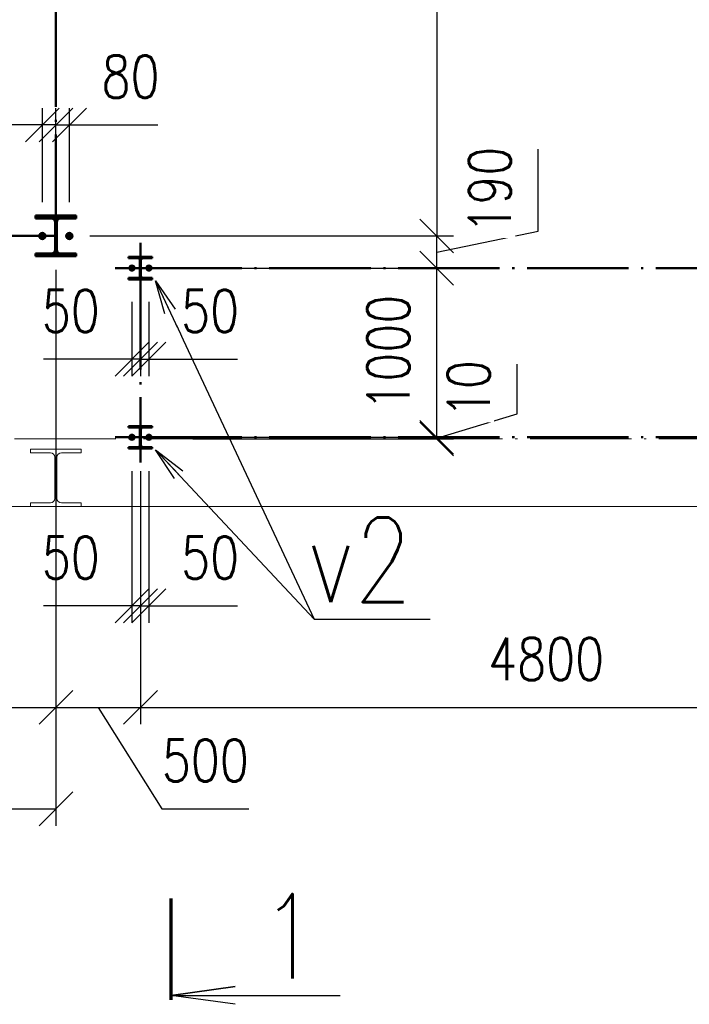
# Paper-space layout 'Layout1' of a CAD drawing. Extents: x -2 to 1033, y -36 to 596.
# Tile 57 of 60: x 636 to 675, y 347 to 405. Entities that reach past the tile are written whole.
import ezdxf
from ezdxf.enums import TextEntityAlignment as Align

# ---------------------------------------------------------------- set-up
doc = ezdxf.new("R2010")
doc.units = 0
for name, pattern in [('ACAD_ISO02W100', [15, 12, -3]), ('ACAD_ISO04W100', [30.5, 24, -3, 0.5, -3]), ('HP_01_CER_B', [8, 5, -1, 1, -1])]:
    doc.linetypes.add(name, pattern=pattern)
doc.layers.get('0').update_dxf_attribs({"linetype": 'CONTINUOUS'})
doc.layers.get('DEFPOINTS').update_dxf_attribs({"color": 132, "linetype": 'CONTINUOUS'})
for name, color, linetype, lineweight in [('SS_1.ET-HALA_TaO-PODLAHA', 9, 'CONTINUOUS', 13), ('SS_1.ET-HALA_TaO-RASTR', 7, 'HP_01_CER_B', 13), ('SS_1.ET-HALA_TaO-SLOUP', 9, 'CONTINUOUS', 13), ('SS_2.ET-HALA_TaO-VESTAVBA_A1÷B2-SCHODISTE', 14, 'CONTINUOUS', 50), ('SS_2.ET-HALA_TaO-VESTAVBA_A1÷B2-VAZBA', 200, 'CONTINUOUS', 50), ('SS_KOTY', 3, 'CONTINUOUS', 25), ('SS_PLNA_025', 7, 'CONTINUOUS', 25), ('SS_POPIS', 140, 'CONTINUOUS', 25), ('SS_REZ', 6, 'CONTINUOUS', 70), ('SS_SRAFY', 8, 'CONTINUOUS', 18), ('SS_TEXT7', 6, 'CONTINUOUS', 70)]:
    doc.layers.add(name, color=color, linetype=linetype, lineweight=lineweight)
doc.styles.add('ROMANS', font='romans.shx', dxfattribs={"width": 0.8})
doc.styles.add('romans.shx', font='romans.shx', dxfattribs={"height": 5})
doc.dimstyles.new('A-1_(2.5)_100AS', dxfattribs={"dimtxt": 2.5, "dimasz": 2, "dimexe": 1, "dimexo": 2, "dimgap": 0, "dimtad": 0, "dimdec": 1, "dimlfac": 100, "dimrnd": 1, "dimtxsty": 'ROMANS', "dimblk1": 'OBLIQUE', "dimblk2": 'OBLIQUE', "dimsah": 1, "dimcen": 2, "dimclrd": 256, "dimclre": 256, "dimclrt": 256, "dimadec": 1, "dimazin": 2, "dimtfac": 0.714286, "dimtdec": 1, "dimtmove": 0, "dimatfit": 3, "dimldrblk": 'OPEN', "dimfxl": 1, "dimtvp": 1.142857, "dimtfill": 1, "dimtolj": 1, "dimlwd": -1, "dimlwe": -1, "dimarcsym": 0})
pattern_1 = [(45, (420.77081, 302.914772), (-0.0224506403, 0.0224506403), [])]

# ---------------------------------------------------------------- blocks, each defined once
blk = doc.blocks.new('0KRIZ')
at = {"color": 0, "linetype": 'ByBlock', "ltscale": 0.5}
for p, q in [((0, -0.5), (0, 0.5)), ((-0.5, 0), (0.5, 0))]:
    blk.add_line(p, q, dxfattribs=at)
blk = doc.blocks.new('_Oblique')
at = {"color": 0, "linetype": 'ByBlock', "lineweight": -2}
blk.add_line((-0.5, -0.5), (0.5, 0.5), dxfattribs=at)
blk = doc.blocks.new('*D24')
at = {"layer": 'DEFPOINTS', "color": 0, "transparency": 16777216}
for p in [(638.821, 398.979), (638.021, 392.415), (638.821, 392.415)]:
    blk.add_point(p, dxfattribs=at)
at = {"layer": 'SS_KOTY', "transparency": 16777216}
for p, q in [((638.021, 394.415), (638.021, 399.979)), ((638.821, 394.415), (638.821, 399.979)), ((638.021, 398.979), (638.821, 398.979)), ((638.821, 398.979), (644.059, 398.979))]:
    blk.add_line(p, q, dxfattribs=at)
at = {"layer": 'SS_KOTY', "transparency": 16777216, "xscale": 2, "yscale": 2, "zscale": 2, "rotation": 180}
blk.add_blockref('_Oblique', (638.021, 398.979), dxfattribs=at)
at = {"layer": 'SS_KOTY', "transparency": 16777216, "xscale": 2, "yscale": 2, "zscale": 2}
blk.add_blockref('_Oblique', (638.821, 398.979), dxfattribs=at)
at = {"layer": 'SS_KOTY', "transparency": 16777216, "insert": (642.44, 401.836), "char_height": 2.5, "attachment_point": 5, "style": 'ROMANS', "bg_fill": 3, "box_fill_scale": 1.1, "bg_fill_color": 256, "bg_fill_true_color": 13158600, "bg_fill_transparency": 0}
blk.add_mtext('\\A1;80', dxfattribs=at)
blk = doc.blocks.new('_OPEN')
at = {"color": 0, "linetype": 'ByBlock'}
for p, q in [((-1, 0.167), (0, 0)), ((0, 0), (-1, -0.167)), ((0, 0), (-1, 0))]:
    blk.add_line(p, q, dxfattribs=at)
blk = doc.blocks.new('*D25')
at = {"layer": 'DEFPOINTS', "color": 0, "transparency": 16777216}
for p in [(637.221, 398.979), (637.221, 392.415), (638.021, 392.415)]:
    blk.add_point(p, dxfattribs=at)
at = {"layer": 'SS_KOTY', "transparency": 16777216}
for p, q in [((637.221, 394.415), (637.221, 399.979)), ((638.021, 394.415), (638.021, 399.979)), ((637.221, 398.979), (631.983, 398.979)), ((638.021, 398.979), (637.221, 398.979))]:
    blk.add_line(p, q, dxfattribs=at)
at = {"layer": 'SS_KOTY', "transparency": 16777216, "xscale": 2, "yscale": 2, "zscale": 2, "rotation": 180}
blk.add_blockref('_Oblique', (637.221, 398.979), dxfattribs=at)
at = {"layer": 'SS_KOTY', "transparency": 16777216, "xscale": 2, "yscale": 2, "zscale": 2}
blk.add_blockref('_Oblique', (638.021, 398.979), dxfattribs=at)
at = {"layer": 'SS_KOTY', "transparency": 16777216, "insert": (633.602, 401.836), "char_height": 2.5, "attachment_point": 5, "style": 'ROMANS', "bg_fill": 3, "box_fill_scale": 1.1, "bg_fill_color": 256, "bg_fill_true_color": 13158600, "bg_fill_transparency": 0}
blk.add_mtext('\\A1;80', dxfattribs=at)
blk = doc.blocks.new('*D29')
at = {"layer": 'DEFPOINTS', "color": 0, "transparency": 16777216}
for p in [(643.021, 380.515), (691.021, 380.515, 1.925), (691.021, 364.547)]:
    blk.add_point(p, dxfattribs=at)
at = {"layer": 'SS_KOTY', "transparency": 16777216}
for p, q in [((643.021, 378.515), (643.021, 363.547)), ((691.021, 378.515), (691.021, 363.547)), ((643.021, 364.547), (691.021, 364.547))]:
    blk.add_line(p, q, dxfattribs=at)
at = {"layer": 'SS_KOTY', "transparency": 16777216, "xscale": 2, "yscale": 2, "zscale": 2, "rotation": 180}
blk.add_blockref('_Oblique', (643.021, 364.547), dxfattribs=at)
at = {"layer": 'SS_KOTY', "transparency": 16777216, "xscale": 2, "yscale": 2, "zscale": 2}
blk.add_blockref('_Oblique', (691.021, 364.547), dxfattribs=at)
at = {"layer": 'SS_KOTY', "transparency": 16777216, "insert": (667.021, 367.404), "char_height": 2.5, "attachment_point": 5, "style": 'ROMANS', "bg_fill": 3, "box_fill_scale": 1.1, "bg_fill_color": 256, "bg_fill_true_color": 13158600, "bg_fill_transparency": 0}
blk.add_mtext('\\A1;4800', dxfattribs=at)
blk = doc.blocks.new('*D30')
at = {"layer": 'DEFPOINTS', "color": 0, "transparency": 16777216}
for p in [(642.521, 380.515), (643.021, 380.515), (642.521, 370.547)]:
    blk.add_point(p, dxfattribs=at)
at = {"layer": 'SS_KOTY', "transparency": 16777216}
for p, q in [((642.521, 378.515), (642.521, 369.547)), ((643.021, 378.515), (643.021, 369.547)), ((642.521, 370.547), (637.283, 370.547)), ((643.021, 370.547), (642.521, 370.547))]:
    blk.add_line(p, q, dxfattribs=at)
at = {"layer": 'SS_KOTY', "transparency": 16777216, "xscale": 2, "yscale": 2, "zscale": 2, "rotation": 180}
blk.add_blockref('_Oblique', (642.521, 370.547), dxfattribs=at)
at = {"layer": 'SS_KOTY', "transparency": 16777216, "xscale": 2, "yscale": 2, "zscale": 2}
blk.add_blockref('_Oblique', (643.021, 370.547), dxfattribs=at)
at = {"layer": 'SS_KOTY', "transparency": 16777216, "insert": (638.902, 373.404), "char_height": 2.5, "attachment_point": 5, "style": 'ROMANS', "bg_fill": 3, "box_fill_scale": 1.1, "bg_fill_color": 256, "bg_fill_true_color": 13158600, "bg_fill_transparency": 0}
blk.add_mtext('\\A1;50', dxfattribs=at)
blk = doc.blocks.new('*D31')
at = {"layer": 'DEFPOINTS', "color": 0, "transparency": 16777216}
for p in [(643.021, 380.515, 10), (643.521, 380.515), (643.521, 370.547)]:
    blk.add_point(p, dxfattribs=at)
at = {"layer": 'SS_KOTY', "transparency": 16777216}
for p, q in [((643.021, 378.515), (643.021, 369.547)), ((643.521, 378.515), (643.521, 369.547)), ((643.021, 370.547), (643.521, 370.547)), ((643.521, 370.547), (648.759, 370.547))]:
    blk.add_line(p, q, dxfattribs=at)
at = {"layer": 'SS_KOTY', "transparency": 16777216, "xscale": 2, "yscale": 2, "zscale": 2, "rotation": 180}
blk.add_blockref('_Oblique', (643.021, 370.547), dxfattribs=at)
at = {"layer": 'SS_KOTY', "transparency": 16777216, "xscale": 2, "yscale": 2, "zscale": 2}
blk.add_blockref('_Oblique', (643.521, 370.547), dxfattribs=at)
at = {"layer": 'SS_KOTY', "transparency": 16777216, "insert": (647.14, 373.404), "char_height": 2.5, "attachment_point": 5, "style": 'ROMANS', "bg_fill": 3, "box_fill_scale": 1.1, "bg_fill_color": 256, "bg_fill_true_color": 13158600, "bg_fill_transparency": 0}
blk.add_mtext('\\A1;50', dxfattribs=at)
blk = doc.blocks.new('*D32')
at = {"layer": 'DEFPOINTS', "color": 0, "transparency": 16777216}
for p in [(643.021, 390.515, 10), (643.521, 390.515), (643.521, 385.129)]:
    blk.add_point(p, dxfattribs=at)
at = {"layer": 'SS_KOTY', "transparency": 16777216}
for p, q in [((643.021, 388.515), (643.021, 384.129)), ((643.521, 388.515), (643.521, 384.129)), ((643.021, 385.129), (643.521, 385.129)), ((643.521, 385.129), (648.759, 385.129))]:
    blk.add_line(p, q, dxfattribs=at)
at = {"layer": 'SS_KOTY', "transparency": 16777216, "xscale": 2, "yscale": 2, "zscale": 2, "rotation": 180}
blk.add_blockref('_Oblique', (643.021, 385.129), dxfattribs=at)
at = {"layer": 'SS_KOTY', "transparency": 16777216, "xscale": 2, "yscale": 2, "zscale": 2}
blk.add_blockref('_Oblique', (643.521, 385.129), dxfattribs=at)
at = {"layer": 'SS_KOTY', "transparency": 16777216, "insert": (647.14, 387.986), "char_height": 2.5, "attachment_point": 5, "style": 'ROMANS', "bg_fill": 3, "box_fill_scale": 1.1, "bg_fill_color": 256, "bg_fill_true_color": 13158600, "bg_fill_transparency": 0}
blk.add_mtext('\\A1;50', dxfattribs=at)
blk = doc.blocks.new('*D33')
at = {"layer": 'DEFPOINTS', "color": 0, "transparency": 16777216}
for p in [(642.521, 390.515), (643.021, 390.515), (642.521, 385.129)]:
    blk.add_point(p, dxfattribs=at)
at = {"layer": 'SS_KOTY', "transparency": 16777216}
for p, q in [((642.521, 388.515), (642.521, 384.129)), ((643.021, 388.515), (643.021, 384.129)), ((642.521, 385.129), (637.283, 385.129)), ((643.021, 385.129), (642.521, 385.129))]:
    blk.add_line(p, q, dxfattribs=at)
at = {"layer": 'SS_KOTY', "transparency": 16777216, "xscale": 2, "yscale": 2, "zscale": 2, "rotation": 180}
blk.add_blockref('_Oblique', (642.521, 385.129), dxfattribs=at)
at = {"layer": 'SS_KOTY', "transparency": 16777216, "xscale": 2, "yscale": 2, "zscale": 2}
blk.add_blockref('_Oblique', (643.021, 385.129), dxfattribs=at)
at = {"layer": 'SS_KOTY', "transparency": 16777216, "insert": (638.902, 387.986), "char_height": 2.5, "attachment_point": 5, "style": 'ROMANS', "bg_fill": 3, "box_fill_scale": 1.1, "bg_fill_color": 256, "bg_fill_true_color": 13158600, "bg_fill_transparency": 0}
blk.add_mtext('\\A1;50', dxfattribs=at)
blk = doc.blocks.new('*D41')
at = {"layer": 'DEFPOINTS', "color": 0, "transparency": 16777216}
for p in [(581.171, 392.415), (638.021, 392.415), (638.021, 364.547)]:
    blk.add_point(p, dxfattribs=at)
at = {"layer": 'SS_KOTY', "transparency": 16777216}
for p, q in [((581.171, 390.415), (581.171, 363.547)), ((638.021, 390.415), (638.021, 363.547)), ((581.171, 364.547), (638.021, 364.547))]:
    blk.add_line(p, q, dxfattribs=at)
at = {"layer": 'SS_KOTY', "transparency": 16777216, "xscale": 2, "yscale": 2, "zscale": 2, "rotation": 180}
blk.add_blockref('_Oblique', (581.171, 364.547), dxfattribs=at)
at = {"layer": 'SS_KOTY', "transparency": 16777216, "xscale": 2, "yscale": 2, "zscale": 2}
blk.add_blockref('_Oblique', (638.021, 364.547), dxfattribs=at)
at = {"layer": 'SS_KOTY', "transparency": 16777216, "insert": (609.596, 367.404), "char_height": 2.5, "attachment_point": 5, "style": 'ROMANS', "bg_fill": 3, "box_fill_scale": 1.1, "bg_fill_color": 256, "bg_fill_true_color": 13158600, "bg_fill_transparency": 0}
blk.add_mtext('\\A1;5685', dxfattribs=at)
blk = doc.blocks.new('*D42')
at = {"layer": 'DEFPOINTS', "color": 0, "transparency": 16777216}
for p in [(638.021, 392.415), (643.021, 380.515, 10), (643.021, 364.547)]:
    blk.add_point(p, dxfattribs=at)
at = {"layer": 'SS_KOTY', "transparency": 16777216}
for p, q in [((638.021, 390.415), (638.021, 363.547)), ((643.021, 378.515), (643.021, 363.547)), ((638.021, 364.547), (643.021, 364.547)), ((640.521, 364.547), (644.291, 358.547)), ((644.291, 358.547), (649.434, 358.547))]:
    blk.add_line(p, q, dxfattribs=at)
at = {"layer": 'SS_KOTY', "transparency": 16777216, "xscale": 2, "yscale": 2, "zscale": 2, "rotation": 180}
blk.add_blockref('_Oblique', (638.021, 364.547), dxfattribs=at)
at = {"layer": 'SS_KOTY', "transparency": 16777216, "xscale": 2, "yscale": 2, "zscale": 2}
blk.add_blockref('_Oblique', (643.021, 364.547), dxfattribs=at)
at = {"layer": 'SS_KOTY', "transparency": 16777216, "insert": (646.862, 361.404), "char_height": 2.5, "attachment_point": 5, "style": 'ROMANS', "bg_fill": 3, "box_fill_scale": 1.1, "bg_fill_color": 256, "bg_fill_true_color": 13158600, "bg_fill_transparency": 0}
blk.add_mtext('\\A1;500', dxfattribs=at)
blk = doc.blocks.new('*D43')
at = {"layer": 'DEFPOINTS', "color": 0, "transparency": 16777216}
for p in [(638.021, 392.415), (467.571, 380.415), (638.021, 358.547)]:
    blk.add_point(p, dxfattribs=at)
at = {"layer": 'SS_KOTY', "transparency": 16777216}
for p, q in [((638.021, 390.415), (638.021, 357.547)), ((467.571, 378.415), (467.571, 357.547)), ((467.571, 358.547), (638.021, 358.547))]:
    blk.add_line(p, q, dxfattribs=at)
at = {"layer": 'SS_KOTY', "transparency": 16777216, "xscale": 2, "yscale": 2, "zscale": 2, "rotation": 180}
blk.add_blockref('_Oblique', (467.571, 358.547), dxfattribs=at)
at = {"layer": 'SS_KOTY', "transparency": 16777216, "xscale": 2, "yscale": 2, "zscale": 2}
blk.add_blockref('_Oblique', (638.021, 358.547), dxfattribs=at)
at = {"layer": 'SS_KOTY', "transparency": 16777216, "insert": (552.796, 361.404), "char_height": 2.5, "attachment_point": 5, "style": 'ROMANS', "bg_fill": 3, "box_fill_scale": 1.1, "bg_fill_color": 256, "bg_fill_true_color": 13158600, "bg_fill_transparency": 0}
blk.add_mtext('\\A1;17045', dxfattribs=at)
blk = doc.blocks.new('*D44')
at = {"layer": 'DEFPOINTS', "color": 0, "transparency": 16777216}
for p in [(643.021, 390.515, 10), (660.551, 390.515), (643.021, 380.515)]:
    blk.add_point(p, dxfattribs=at)
at = {"layer": 'SS_KOTY', "transparency": 16777216}
for p, q in [((645.021, 390.515), (661.551, 390.515)), ((660.551, 380.515), (660.551, 390.515)), ((645.021, 380.515), (661.551, 380.515))]:
    blk.add_line(p, q, dxfattribs=at)
at = {"layer": 'SS_KOTY', "transparency": 16777216, "xscale": 2, "yscale": 2, "zscale": 2}
for p, rotation in [((660.551, 390.515), 90), ((660.551, 380.515), 270)]:
    blk.add_blockref('_Oblique', p, dxfattribs=dict(at, rotation=rotation))
at = {"layer": 'SS_KOTY', "transparency": 16777216, "insert": (657.694, 385.515), "char_height": 2.5, "attachment_point": 5, "rotation": 90, "style": 'ROMANS', "bg_fill": 3, "box_fill_scale": 1.1, "bg_fill_color": 256, "bg_fill_true_color": 13158600, "bg_fill_transparency": 0}
blk.add_mtext('\\A1;1000', dxfattribs=at)
blk = doc.blocks.new('*D45')
at = {"layer": 'DEFPOINTS', "color": 0, "transparency": 16777216}
for p in [(638.556, 449.915), (638.021, 392.415), (660.551, 392.415)]:
    blk.add_point(p, dxfattribs=at)
at = {"layer": 'SS_KOTY', "transparency": 16777216}
for p, q in [((640.556, 449.915), (661.551, 449.915)), ((660.551, 449.915), (660.551, 392.415)), ((640.021, 392.415), (661.551, 392.415))]:
    blk.add_line(p, q, dxfattribs=at)
at = {"layer": 'SS_KOTY', "transparency": 16777216, "xscale": 2, "yscale": 2, "zscale": 2}
for p, rotation in [((660.551, 449.915), 90), ((660.551, 392.415), 270)]:
    blk.add_blockref('_Oblique', p, dxfattribs=dict(at, rotation=rotation))
at = {"layer": 'SS_KOTY', "transparency": 16777216, "insert": (657.694, 421.165), "char_height": 2.5, "attachment_point": 5, "rotation": 90, "style": 'ROMANS', "bg_fill": 3, "box_fill_scale": 1.1, "bg_fill_color": 256, "bg_fill_true_color": 13158600, "bg_fill_transparency": 0}
blk.add_mtext('\\A1;5750', dxfattribs=at)
blk = doc.blocks.new('*D46')
at = {"layer": 'DEFPOINTS', "color": 0, "transparency": 16777216}
for p in [(638.021, 392.415), (660.551, 392.415), (643.021, 390.515, 10)]:
    blk.add_point(p, dxfattribs=at)
at = {"layer": 'SS_KOTY', "transparency": 16777216}
for p, q in [((666.551, 392.695), (666.551, 397.552)), ((640.021, 392.415), (661.551, 392.415)), ((660.551, 391.465), (666.551, 392.695)), ((660.551, 390.515), (660.551, 392.415)), ((645.021, 390.515), (661.551, 390.515))]:
    blk.add_line(p, q, dxfattribs=at)
at = {"layer": 'SS_KOTY', "transparency": 16777216, "xscale": 2, "yscale": 2, "zscale": 2}
for p, rotation in [((660.551, 392.415), 90), ((660.551, 390.515), 270)]:
    blk.add_blockref('_Oblique', p, dxfattribs=dict(at, rotation=rotation))
at = {"layer": 'SS_KOTY', "transparency": 16777216, "insert": (663.694, 395.123), "char_height": 2.5, "attachment_point": 5, "rotation": 90, "style": 'ROMANS', "bg_fill": 3, "box_fill_scale": 1.1, "bg_fill_color": 256, "bg_fill_true_color": 13158600, "bg_fill_transparency": 0}
blk.add_mtext('\\A1;190', dxfattribs=at)
blk = doc.blocks.new('*U115')
at = {"layer": 'SS_PLNA_025'}
blk.add_lwpolyline([(3.775, -6.247), (0, -5.724), (3.775, -5.2), (0, -5.724), (10, -5.724)], dxfattribs=at)
at = {"layer": 'SS_REZ'}
blk.add_line((0, -5.991), (0, 0), dxfattribs=at)
at = {"layer": 'SS_TEXT7', "style": 'ROMANS', "width": 0.8}
blk.add_attdef('REZs', text='', height=5, dxfattribs=at).set_placement((7, -4.724), align=Align.CENTER)
blk = doc.blocks.new('*D118')
at = {"layer": 'DEFPOINTS', "color": 0, "transparency": 16777216}
for p in [(643.021, 380.515), (644.121, 380.415), (660.551, 380.415)]:
    blk.add_point(p, dxfattribs=at)
at = {"layer": 'SS_KOTY', "transparency": 16777216}
for p, q in [((665.301, 381.89), (665.301, 384.842)), ((660.551, 380.465), (665.301, 381.89)), ((645.021, 380.515), (661.551, 380.515)), ((646.121, 380.415), (661.551, 380.415)), ((660.551, 380.515), (660.551, 380.415))]:
    blk.add_line(p, q, dxfattribs=at)
at = {"layer": 'SS_KOTY', "transparency": 16777216, "insert": (662.444, 383.366), "char_height": 2.5, "attachment_point": 5, "rotation": 90, "style": 'ROMANS', "bg_fill": 3, "box_fill_scale": 1.1, "bg_fill_color": 256, "bg_fill_true_color": 13158600, "bg_fill_transparency": 0}
blk.add_mtext('\\A1;10', dxfattribs=at)
at = {"layer": 'SS_KOTY', "transparency": 16777216, "xscale": 2, "yscale": 2, "zscale": 2}
for p, rotation in [((660.551, 380.515), 90), ((660.551, 380.415), 270)]:
    blk.add_blockref('_Oblique', p, dxfattribs=dict(at, rotation=rotation))

psp = doc.layouts.get("Layout1")

# ---------------------------------------------------------------- linework, layer by layer
at = {"layer": 'SS_2.ET-HALA_TaO-VESTAVBA_A1÷B2-SCHODISTE', "color": 5, "linetype": 'ACAD_ISO04W100', "ltscale": 0.25}
for p, q in [((643.0208, 390.5148, 10), (691.0208, 390.5148, 10)), ((643.0208, 390.5148), (643.0208, 380.5148)), ((643.0208, 380.5148, 10), (691.5208, 380.5148, 10))]:
    psp.add_line(p, q, dxfattribs=at)
at = {"layer": 'SS_2.ET-HALA_TaO-VESTAVBA_A1÷B2-VAZBA', "color": 7, "linetype": 'ACAD_ISO04W100', "ltscale": 0.25}
for p, q in [((638.0208, 392.4148, 10), (638.0208, 506.2148, 10)), ((638.0208, 392.4148), (467.5708, 392.4148))]:
    psp.add_line(p, q, dxfattribs=at)

# ---------------------------------------------------------------- block references
at = {"layer": 'SS_2.ET-HALA_TaO-VESTAVBA_A1÷B2-VAZBA', "color": 7, "linetype": 'ACAD_ISO04W100', "ltscale": 0.25, "xscale": 3, "yscale": 3, "zscale": 3}
for p in [(643.0208, 390.5148), (643.0208, 380.5148)]:
    psp.add_blockref('0KRIZ', p, dxfattribs=at)
at = {"layer": 'SS_REZ'}
psp.add_blockref('*U115', (644.8441, 353.2387), dxfattribs=at).add_auto_attribs({'REZs': '1'})

# ---------------------------------------------------------------- next in the draw order: dimensions: what is measured, and where the dimension line sits
at = {"layer": 'SS_KOTY'}
for base, p1, p2, picture, middle in [((638.8208, 398.9791), (638.0208, 392.4148), (638.8208, 392.4148), '*D24', (642.4399, 401.8363)), ((643.5208, 385.1288), (643.0208, 390.5148, 10), (643.5208, 390.5148), '*D32', (647.1399, 387.986)), ((691.0208, 364.547), (643.0208, 380.5148), (691.0208, 380.5148, 1.925), '*D29', (667.0208, 367.4042))]:
    dim = psp.add_linear_dim(base=base, p1=p1, p2=p2, dimstyle='A-1_(2.5)_100AS', dxfattribs=at)
    dim.commit()
    dim.dimension.update_dxf_attribs({"geometry": picture, "text_midpoint": middle})

# ---------------------------------------------------------------- next in the draw order: texts
at = {"layer": 'SS_POPIS', "color": 4, "style": 'romans.shx', "width": 0.8}
psp.add_text('v2', height=5, dxfattribs=at).set_placement((652.9198, 370.7679))
psp.add_text('v2', height=5, dxfattribs=at).set_placement((652.9198, 370.7679))

# ---------------------------------------------------------------- next in the draw order: dimensions: what is measured, and where the dimension line sits
at = {"layer": 'SS_KOTY'}
for base, p1, p2, picture, middle in [((637.2208, 398.9791), (638.0208, 392.4148), (637.2208, 392.4148), '*D25', (633.6018, 401.8363)), ((642.5208, 385.1288), (643.0208, 390.5148), (642.5208, 390.5148), '*D33', (638.9018, 387.986)), ((642.5208, 370.547), (643.0208, 380.5148), (642.5208, 380.5148), '*D30', (638.9018, 373.4042))]:
    dim = psp.add_linear_dim(base=base, p1=p1, p2=p2, dimstyle='A-1_(2.5)_100AS', dxfattribs=at)
    dim.commit()
    dim.dimension.update_dxf_attribs({"geometry": picture, "text_midpoint": middle})

# ---------------------------------------------------------------- next in the draw order: linework, layer by layer
at = {"layer": 'SS_2.ET-HALA_TaO-VESTAVBA_A1÷B2-VAZBA', "color": 7, "linetype": 'Continuous', "ltscale": 0.25}
psp.add_line((636.8208, 393.6148), (636.8208, 393.4448), dxfattribs=at)

# ---------------------------------------------------------------- next in the draw order: dimensions: what is measured, and where the dimension line sits
at = {"layer": 'SS_KOTY'}
dim = psp.add_linear_dim(base=(638.0208, 364.547), p1=(581.1708, 392.4148), p2=(638.0208, 392.4148), dimstyle='A-1_(2.5)_100AS', override={"dimtmove": 1}, dxfattribs=at)
dim.commit()
dim.dimension.update_dxf_attribs({"geometry": '*D41', "text_midpoint": (609.5958, 367.4042)})
dim = psp.add_linear_dim(base=(643.5208, 370.547), p1=(643.0208, 380.5148, 10), p2=(643.5208, 380.5148), dimstyle='A-1_(2.5)_100AS', dxfattribs=at)
dim.commit()
dim.dimension.update_dxf_attribs({"geometry": '*D31', "text_midpoint": (647.1399, 373.4042)})

# ---------------------------------------------------------------- next in the draw order: dimensions: what is measured, and where the dimension line sits
dim = psp.add_linear_dim(base=(643.0208, 364.547), p1=(638.0208, 392.4148), p2=(643.0208, 380.5148, 10), dimstyle='A-1_(2.5)_100AS', override={"dimtmove": 1}, dxfattribs=at)
dim.commit()
dim.dimension.update_dxf_attribs({"geometry": '*D42', "text_midpoint": (644.2909, 358.547), "dimtype": 160})

# ---------------------------------------------------------------- next in the draw order: linework, layer by layer
at = {"layer": 'SS_1.ET-HALA_TaO-PODLAHA', "ltscale": 0.25}
psp.add_line((639.5208, 376.4148), (693.3708, 376.4148), dxfattribs=at)
at = {"layer": 'SS_1.ET-HALA_TaO-SLOUP', "color": 5, "linetype": 'Continuous', "ltscale": 0.25}
for p, q in [((639.5208, 379.5998), (639.5208, 379.8148)), ((639.5208, 376.4148), (639.5208, 376.6298))]:
    psp.add_line(p, q, dxfattribs=at)
at = {"layer": 'SS_2.ET-HALA_TaO-VESTAVBA_A1÷B2-SCHODISTE', "color": 7, "linetype": 'Continuous', "ltscale": 0.25}
for p, q in [((642.3208, 381.1798), (642.3208, 381.0948)), ((642.3208, 379.9348), (642.3208, 379.8498))]:
    psp.add_line(p, q, dxfattribs=at)
at = {"layer": 'SS_2.ET-HALA_TaO-VESTAVBA_A1÷B2-SCHODISTE', "color": 7, "linetype": 'ACAD_ISO04W100', "ltscale": 0.25}
for p, q in [((642.6708, 380.5148), (642.3708, 380.5148)), ((642.6008, 380.5148), (642.4408, 380.5148)), ((642.5208, 380.6648), (642.5208, 380.3648)), ((642.5208, 380.5948), (642.5208, 380.4348))]:
    psp.add_line(p, q, dxfattribs=at)
at = {"layer": 'SS_2.ET-HALA_TaO-VESTAVBA_A1÷B2-SCHODISTE', "color": 1, "linetype": 'Continuous', "ltscale": 0.25}
for p, q in [((642.5208, 380.6533), (642.4009, 380.584)), ((642.4009, 380.584), (642.4009, 380.4455)), ((642.4009, 380.4455), (642.5208, 380.3763)), ((642.6408, 380.584), (642.5208, 380.6533)), ((642.5208, 380.3763), (642.6408, 380.4455)), ((642.6408, 380.4455), (642.6408, 380.584))]:
    psp.add_line(p, q, dxfattribs=at)
for radius in [0.15, 0.08]:
    psp.add_circle((642.5208, 380.5148), radius, dxfattribs=at)
at = {"layer": 'SS_2.ET-HALA_TaO-VESTAVBA_A1÷B2-SCHODISTE', "color": 3, "linetype": 'ACAD_ISO02W100', "ltscale": 0.25}
psp.add_circle((642.5208, 380.5148), 0.09, dxfattribs=at)

# ---------------------------------------------------------------- next in the draw order: dimensions: what is measured, and where the dimension line sits
at = {"layer": 'SS_KOTY'}
dim = psp.add_linear_dim(base=(638.0208, 358.547), p1=(467.5708, 380.4148), p2=(638.0208, 392.4148), dimstyle='A-1_(2.5)_100AS', dxfattribs=at)
dim.commit()
dim.dimension.update_dxf_attribs({"geometry": '*D43', "text_midpoint": (552.7958, 361.4042)})
dim = psp.add_linear_dim(base=(660.5511, 390.5148), p1=(643.0208, 380.5148), p2=(643.0208, 390.5148, 10), angle=90, dimstyle='A-1_(2.5)_100AS', dxfattribs=at)
dim.commit()
dim.dimension.update_dxf_attribs({"geometry": '*D44', "text_midpoint": (657.6939, 385.5148)})

# ---------------------------------------------------------------- next in the draw order: linework, layer by layer
at = {"layer": 'SS_1.ET-HALA_TaO-PODLAHA', "ltscale": 0.25}
psp.add_line((623.0708, 376.4148), (636.5208, 376.4148), dxfattribs=at)
at = {"layer": 'SS_1.ET-HALA_TaO-SLOUP', "color": 5, "linetype": 'Continuous', "ltscale": 0.25}
for p, q in [((639.5208, 379.8148), (636.5208, 379.8148)), ((636.5208, 379.8148), (636.5208, 379.5998)), ((636.5208, 379.5998), (637.6908, 379.5998)), ((638.3508, 379.5998), (639.5208, 379.5998)), ((637.9608, 379.3298), (637.9608, 376.8998)), ((638.0808, 376.8998), (638.0808, 379.3298)), ((637.6908, 376.6298), (636.5208, 376.6298)), ((636.5208, 376.6298), (636.5208, 376.4148)), ((639.5208, 376.6298), (638.3508, 376.6298)), ((636.5208, 376.4148), (639.5208, 376.4148))]:
    psp.add_line(p, q, dxfattribs=at)
at = {"layer": 'SS_1.ET-HALA_TaO-SLOUP', "color": 5, "linetype": 'Continuous', "ltscale": 0.25, "extrusion": (-6.97639e-15, -1.68425e-14, -1)}
psp.add_arc((-637.6908, 379.3298), 0.27, 90, 180, dxfattribs=at)
at = {"layer": 'SS_1.ET-HALA_TaO-SLOUP', "color": 5, "linetype": 'Continuous', "ltscale": 0.25, "extrusion": (1.68425e-14, -6.97639e-15, -1)}
psp.add_arc((-638.3508, 379.3298), 0.27, 0, 90, dxfattribs=at)
at = {"layer": 'SS_1.ET-HALA_TaO-SLOUP', "color": 5, "linetype": 'Continuous', "ltscale": 0.25, "extrusion": (0, 0, -1)}
for centre, start, end in [((-637.6908, 376.8998), 180, 270), ((-638.3508, 376.8998), 270, 0)]:
    psp.add_arc(centre, 0.27, start, end, dxfattribs=at)
at = {"layer": 'SS_2.ET-HALA_TaO-VESTAVBA_A1÷B2-VAZBA', "color": 7, "linetype": 'ACAD_ISO04W100', "ltscale": 0.25}
for p, q in [((637.4058, 392.4148), (637.0358, 392.4148)), ((637.3208, 392.4148), (637.1208, 392.4148)), ((637.2208, 392.5998), (637.2208, 392.2298)), ((637.2208, 392.5148), (637.2208, 392.3148))]:
    psp.add_line(p, q, dxfattribs=at)
at = {"layer": 'SS_2.ET-HALA_TaO-VESTAVBA_A1÷B2-VAZBA', "color": 1, "linetype": 'Continuous', "ltscale": 0.25}
for p, q in [((637.2208, 392.5878), (637.071, 392.5013)), ((637.071, 392.5013), (637.071, 392.3283)), ((637.071, 392.3283), (637.2208, 392.2418)), ((637.3706, 392.5013), (637.2208, 392.5878)), ((637.2208, 392.2418), (637.3706, 392.3283)), ((637.3706, 392.3283), (637.3706, 392.5013))]:
    psp.add_line(p, q, dxfattribs=at)
at = {"layer": 'SS_2.ET-HALA_TaO-VESTAVBA_A1÷B2-VAZBA', "color": 7, "linetype": 'Continuous', "ltscale": 0.25}
psp.add_line((636.8208, 391.3848), (636.8208, 391.2148), dxfattribs=at)
at = {"layer": 'SS_2.ET-HALA_TaO-VESTAVBA_A1÷B2-VAZBA', "color": 1, "linetype": 'Continuous', "ltscale": 0.25}
for radius in [0.185, 0.1]:
    psp.add_circle((637.2208, 392.4148), radius, dxfattribs=at)
at = {"layer": 'SS_2.ET-HALA_TaO-VESTAVBA_A1÷B2-VAZBA', "color": 3, "linetype": 'ACAD_ISO02W100', "ltscale": 0.25}
psp.add_circle((637.2208, 392.4148), 0.11, dxfattribs=at)

# ---------------------------------------------------------------- next in the draw order: dimensions: what is measured, and where the dimension line sits
at = {"layer": 'SS_KOTY'}
dim = psp.add_linear_dim(base=(660.5511, 392.4148), p1=(638.5558, 449.9148), p2=(638.0208, 392.4148), angle=90, dimstyle='A-1_(2.5)_100AS', dxfattribs=at)
dim.commit()
dim.dimension.update_dxf_attribs({"geometry": '*D45', "text_midpoint": (657.6939, 421.1648)})
dim = psp.add_linear_dim(base=(660.5511, 380.4148), p1=(643.0208, 380.5148), p2=(644.1208, 380.4148), angle=90, dimstyle='A-1_(2.5)_100AS', override={"dimtmove": 1}, dxfattribs=at)
dim.commit()
dim.dimension.update_dxf_attribs({"geometry": '*D118', "text_midpoint": (662.4439, 381.8898)})

# ---------------------------------------------------------------- next in the draw order: hatches: boundary and pattern name
at = {"layer": 'SS_SRAFY'}
h = psp.add_hatch(dxfattribs=at)
h.set_pattern_fill('ANSI31', color=5, scale=0.01, style=0)
h.set_pattern_definition(pattern_1)
h.paths.add_polyline_path([(643.7208, 381.0948), (643.7208, 381.1798), (642.3208, 381.1798), (642.3208, 381.0948), (642.8733, 381.0948, -0.4142136), (642.9933, 380.9748), (642.9933, 380.0548, -0.4142136), (642.8733, 379.9348), (642.3208, 379.9348), (642.3208, 379.8498), (643.7208, 379.8498), (643.7208, 379.9348), (643.1683, 379.9348, -0.4142136), (643.0483, 380.0548), (643.0483, 380.9748, -0.4142136), (643.1683, 381.0948)], flags=0)

# ---------------------------------------------------------------- next in the draw order: linework, layer by layer
at = {"layer": 'SS_1.ET-HALA_TaO-RASTR', "linetype": 'ACAD_ISO04W100', "ltscale": 0.25}
psp.add_line((452.5708, 380.4148), (726.3903, 380.4148), dxfattribs=at)
at = {"layer": 'SS_2.ET-HALA_TaO-VESTAVBA_A1÷B2-SCHODISTE', "color": 7, "linetype": 'Continuous', "ltscale": 0.25}
for p, q in [((643.7208, 381.1798), (642.3208, 381.1798)), ((642.3208, 381.0948), (642.8733, 381.0948)), ((642.9933, 380.9748), (642.9933, 380.0548)), ((643.0483, 380.0548), (643.0483, 380.9748)), ((643.1683, 381.0948), (643.7208, 381.0948)), ((643.7208, 381.0948), (643.7208, 381.1798)), ((642.8733, 379.9348), (642.3208, 379.9348)), ((642.3208, 379.8498), (643.7208, 379.8498)), ((643.7208, 379.9348), (643.1683, 379.9348)), ((643.7208, 379.8498), (643.7208, 379.9348))]:
    psp.add_line(p, q, dxfattribs=at)
at = {"layer": 'SS_2.ET-HALA_TaO-VESTAVBA_A1÷B2-SCHODISTE', "color": 7, "linetype": 'ACAD_ISO04W100', "ltscale": 0.25}
for p, q in [((643.6708, 380.5148), (643.3708, 380.5148)), ((643.6008, 380.5148), (643.4408, 380.5148)), ((643.5208, 380.6648), (643.5208, 380.3648)), ((643.5208, 380.5948), (643.5208, 380.4348))]:
    psp.add_line(p, q, dxfattribs=at)
at = {"layer": 'SS_2.ET-HALA_TaO-VESTAVBA_A1÷B2-SCHODISTE', "color": 1, "linetype": 'Continuous', "ltscale": 0.25}
for p, q in [((643.5208, 380.6533), (643.4009, 380.584)), ((643.4009, 380.584), (643.4009, 380.4455)), ((643.4009, 380.4455), (643.5208, 380.3763)), ((643.6408, 380.584), (643.5208, 380.6533)), ((643.5208, 380.3763), (643.6408, 380.4455)), ((643.6408, 380.4455), (643.6408, 380.584))]:
    psp.add_line(p, q, dxfattribs=at)
for radius in [0.15, 0.08]:
    psp.add_circle((643.5208, 380.5148), radius, dxfattribs=at)
at = {"layer": 'SS_2.ET-HALA_TaO-VESTAVBA_A1÷B2-SCHODISTE', "color": 3, "linetype": 'ACAD_ISO02W100', "ltscale": 0.25}
psp.add_circle((643.5208, 380.5148), 0.09, dxfattribs=at)
at = {"layer": 'SS_2.ET-HALA_TaO-VESTAVBA_A1÷B2-SCHODISTE', "color": 7, "linetype": 'Continuous', "ltscale": 0.25, "extrusion": (0, 0, -1)}
for centre, start, end in [((-642.8733, 380.9748), 90, 180), ((-643.1683, 380.9748), 0, 90), ((-642.8733, 380.0548), 180, 270), ((-643.1683, 380.0548), 270, 0)]:
    psp.add_arc(centre, 0.12, start, end, dxfattribs=at)
at = {"layer": 'SS_POPIS', "color": 0, "linetype": 'ByBlock'}
for p, q in [((645.0462, 378.0782), (643.9208, 379.7648)), ((643.9208, 379.7648), (645.5324, 378.5344)), ((643.9208, 379.7648), (645.2893, 378.3063))]:
    psp.add_line(p, q, dxfattribs=at)
at = {"layer": 'SS_POPIS', "color": 140}
psp.add_lwpolyline([(643.9208, 379.7648), (653.3009, 369.7679), (660.158, 369.7679)], dxfattribs=at)

# ---------------------------------------------------------------- next in the draw order: dimensions: what is measured, and where the dimension line sits
at = {"layer": 'SS_KOTY'}
dim = psp.add_linear_dim(base=(660.5511, 392.4148), p1=(643.0208, 390.5148, 10), p2=(638.0208, 392.4148), angle=90, dimstyle='A-1_(2.5)_100AS', override={"dimtmove": 1}, dxfattribs=at)
dim.commit()
dim.dimension.update_dxf_attribs({"geometry": '*D46', "text_midpoint": (666.5511, 392.6947), "dimtype": 160})

# ---------------------------------------------------------------- next in the draw order: hatches: boundary and pattern name
at = {"layer": 'SS_SRAFY'}
h = psp.add_hatch(dxfattribs=at)
h.set_pattern_fill('ANSI31', color=5, scale=0.01, style=0)
h.set_pattern_definition(pattern_1)
h.paths.add_polyline_path([(639.2208, 393.4448), (639.2208, 393.6148), (636.8208, 393.6148), (636.8208, 393.4448), (637.7608, 393.4448, -0.4142136), (637.9708, 393.2348), (637.9708, 391.5948, -0.4142136), (637.7608, 391.3848), (636.8208, 391.3848), (636.8208, 391.2148), (639.2208, 391.2148), (639.2208, 391.3848), (638.2808, 391.3848, -0.4142136), (638.0708, 391.5948), (638.0708, 393.2348, -0.4142136), (638.2808, 393.4448)], flags=0)
h = psp.add_hatch(dxfattribs=at)
h.set_pattern_fill('ANSI31', color=5, scale=0.01, style=0)
h.set_pattern_definition(pattern_1)
h.paths.add_polyline_path([(643.7208, 391.0948), (643.7208, 391.1798), (642.3208, 391.1798), (642.3208, 391.0948), (642.8733, 391.0948, -0.4142136), (642.9933, 390.9748), (642.9933, 390.0548, -0.4142136), (642.8733, 389.9348), (642.3208, 389.9348), (642.3208, 389.8498), (643.7208, 389.8498), (643.7208, 389.9348), (643.1683, 389.9348, -0.4142136), (643.0483, 390.0548), (643.0483, 390.9748, -0.4142136), (643.1683, 391.0948)], flags=0)

# ---------------------------------------------------------------- next in the draw order: linework, layer by layer
at = {"layer": 'SS_2.ET-HALA_TaO-VESTAVBA_A1÷B2-SCHODISTE', "color": 7, "linetype": 'Continuous', "ltscale": 0.25}
for p, q in [((643.7208, 391.1798), (642.3208, 391.1798)), ((642.3208, 391.1798), (642.3208, 391.0948)), ((643.7208, 391.0948), (643.7208, 391.1798)), ((642.3208, 391.0948), (642.8733, 391.0948)), ((642.9933, 390.9748), (642.9933, 390.0548)), ((643.0483, 390.0548), (643.0483, 390.9748)), ((643.1683, 391.0948), (643.7208, 391.0948)), ((642.8733, 389.9348), (642.3208, 389.9348)), ((642.3208, 389.9348), (642.3208, 389.8498)), ((642.3208, 389.8498), (643.7208, 389.8498)), ((643.7208, 389.9348), (643.1683, 389.9348)), ((643.7208, 389.8498), (643.7208, 389.9348))]:
    psp.add_line(p, q, dxfattribs=at)
at = {"layer": 'SS_2.ET-HALA_TaO-VESTAVBA_A1÷B2-SCHODISTE', "color": 1, "linetype": 'Continuous', "ltscale": 0.25}
for p, q in [((642.5208, 390.6533), (642.4009, 390.584)), ((642.4009, 390.584), (642.4009, 390.4455)), ((642.6408, 390.584), (642.5208, 390.6533)), ((642.6408, 390.4455), (642.6408, 390.584)), ((643.5208, 390.6533), (643.4009, 390.584)), ((643.4009, 390.584), (643.4009, 390.4455)), ((643.6408, 390.584), (643.5208, 390.6533)), ((643.6408, 390.4455), (643.6408, 390.584)), ((642.4009, 390.4455), (642.5208, 390.3763)), ((642.5208, 390.3763), (642.6408, 390.4455)), ((643.4009, 390.4455), (643.5208, 390.3763)), ((643.5208, 390.3763), (643.6408, 390.4455))]:
    psp.add_line(p, q, dxfattribs=at)
at = {"layer": 'SS_2.ET-HALA_TaO-VESTAVBA_A1÷B2-SCHODISTE', "color": 7, "linetype": 'ACAD_ISO04W100', "ltscale": 0.25}
for p, q in [((642.5208, 390.6648), (642.5208, 390.3648)), ((642.5208, 390.5948), (642.5208, 390.4348)), ((643.5208, 390.6648), (643.5208, 390.3648)), ((643.5208, 390.5948), (643.5208, 390.4348)), ((642.6708, 390.5148), (642.3708, 390.5148)), ((642.6008, 390.5148), (642.4408, 390.5148)), ((643.6708, 390.5148), (643.3708, 390.5148)), ((643.6008, 390.5148), (643.4408, 390.5148))]:
    psp.add_line(p, q, dxfattribs=at)
at = {"layer": 'SS_2.ET-HALA_TaO-VESTAVBA_A1÷B2-SCHODISTE', "color": 1, "linetype": 'Continuous', "ltscale": 0.25}
for centre, radius in [((642.5208, 390.5148), 0.15), ((642.5208, 390.5148), 0.08), ((643.5208, 390.5148), 0.15), ((643.5208, 390.5148), 0.08)]:
    psp.add_circle(centre, radius, dxfattribs=at)
at = {"layer": 'SS_2.ET-HALA_TaO-VESTAVBA_A1÷B2-SCHODISTE', "color": 3, "linetype": 'ACAD_ISO02W100', "ltscale": 0.25}
for centre in [(642.5208, 390.5148), (643.5208, 390.5148)]:
    psp.add_circle(centre, 0.09, dxfattribs=at)
at = {"layer": 'SS_2.ET-HALA_TaO-VESTAVBA_A1÷B2-SCHODISTE', "color": 7, "linetype": 'Continuous', "ltscale": 0.25, "extrusion": (0, 0, -1)}
for centre, start, end in [((-642.8733, 390.9748), 90, 180), ((-643.1683, 390.9748), 0, 90), ((-642.8733, 390.0548), 180, 270), ((-643.1683, 390.0548), 270, 0)]:
    psp.add_arc(centre, 0.12, start, end, dxfattribs=at)
at = {"layer": 'SS_2.ET-HALA_TaO-VESTAVBA_A1÷B2-VAZBA', "color": 7, "linetype": 'Continuous', "ltscale": 0.25}
for p, q in [((639.2208, 393.6148), (636.8208, 393.6148)), ((639.2208, 393.6148), (639.2208, 393.4448)), ((636.8208, 393.4448), (637.7608, 393.4448)), ((637.9708, 393.2348), (637.9708, 391.5948)), ((638.0708, 391.5948), (638.0708, 393.2348)), ((638.2808, 393.4448), (639.2208, 393.4448)), ((637.7608, 391.3848), (636.8208, 391.3848)), ((636.8208, 391.2148), (639.2208, 391.2148)), ((639.2208, 391.3848), (638.2808, 391.3848)), ((639.2208, 391.3848), (639.2208, 391.2148))]:
    psp.add_line(p, q, dxfattribs=at)
at = {"layer": 'SS_2.ET-HALA_TaO-VESTAVBA_A1÷B2-VAZBA', "color": 7, "linetype": 'ACAD_ISO04W100', "ltscale": 0.25}
for p, q in [((639.0058, 392.4148), (638.6358, 392.4148)), ((638.9208, 392.4148), (638.7208, 392.4148)), ((638.8208, 392.5998), (638.8208, 392.2298)), ((638.8208, 392.5148), (638.8208, 392.3148))]:
    psp.add_line(p, q, dxfattribs=at)
at = {"layer": 'SS_2.ET-HALA_TaO-VESTAVBA_A1÷B2-VAZBA', "color": 1, "linetype": 'Continuous', "ltscale": 0.25}
for p, q in [((638.8208, 392.5878), (638.671, 392.5013)), ((638.671, 392.5013), (638.671, 392.3283)), ((638.671, 392.3283), (638.8208, 392.2418)), ((638.9706, 392.5013), (638.8208, 392.5878)), ((638.8208, 392.2418), (638.9706, 392.3283)), ((638.9706, 392.3283), (638.9706, 392.5013))]:
    psp.add_line(p, q, dxfattribs=at)
for radius in [0.185, 0.1]:
    psp.add_circle((638.8208, 392.4148), radius, dxfattribs=at)
at = {"layer": 'SS_2.ET-HALA_TaO-VESTAVBA_A1÷B2-VAZBA', "color": 3, "linetype": 'ACAD_ISO02W100', "ltscale": 0.25}
psp.add_circle((638.8208, 392.4148), 0.11, dxfattribs=at)
at = {"layer": 'SS_2.ET-HALA_TaO-VESTAVBA_A1÷B2-VAZBA', "color": 7, "linetype": 'Continuous', "ltscale": 0.25, "extrusion": (2.24241e-15, 5.41366e-15, -1)}
psp.add_arc((-637.7608, 393.2348), 0.21, 90, 180, dxfattribs=at)
at = {"layer": 'SS_2.ET-HALA_TaO-VESTAVBA_A1÷B2-VAZBA', "color": 7, "linetype": 'Continuous', "ltscale": 0.25, "extrusion": (-1.6241e-14, 6.72723e-15, -1)}
psp.add_arc((-638.2808, 393.2348), 0.21, 0, 90, dxfattribs=at)
at = {"layer": 'SS_2.ET-HALA_TaO-VESTAVBA_A1÷B2-VAZBA', "color": 7, "linetype": 'Continuous', "ltscale": 0.25, "extrusion": (-6.72723e-15, 1.6241e-14, -1)}
psp.add_arc((-637.7608, 391.5948), 0.21, 180, 270, dxfattribs=at)
at = {"layer": 'SS_2.ET-HALA_TaO-VESTAVBA_A1÷B2-VAZBA', "color": 7, "linetype": 'Continuous', "ltscale": 0.25, "extrusion": (1.6241e-14, 6.72723e-15, -1)}
psp.add_arc((-638.2808, 391.5948), 0.21, 270, 0, dxfattribs=at)
at = {"layer": 'SS_POPIS', "color": 0, "linetype": 'ByBlock'}
for p, q in [((644.4684, 387.8125), (643.9208, 389.7648)), ((643.9208, 389.7648), (645.0719, 388.0956)), ((643.9208, 389.7648), (644.7702, 387.9541))]:
    psp.add_line(p, q, dxfattribs=at)
at = {"layer": 'SS_POPIS', "color": 140}
psp.add_lwpolyline([(643.9208, 389.7648), (653.3009, 369.7679), (660.158, 369.7679)], dxfattribs=at)

doc.saveas('drawing.dxf')
